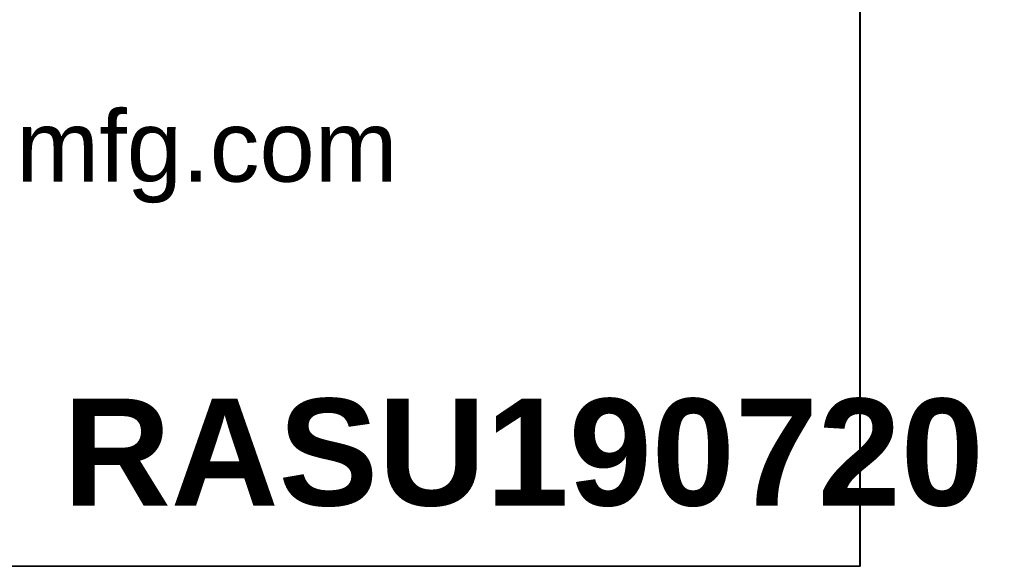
# Model space of a CAD drawing. Header units: inches. Extents: x 0 to 81, y 0 to 59.8.
# Tile 9 of 14: x 74.2 to 81, y 0 to 3.7. Entities that reach past the tile are written whole.
import ezdxf
from ezdxf import colors
from ezdxf.entities.mleader import LeaderData, LeaderLine
from ezdxf.math import Vec2, Vec3

# ---------------------------------------------------------------- set-up
doc = ezdxf.new("R2010")
doc.units = ezdxf.units.IN
doc.header["$MEASUREMENT"] = 0
doc.layers.add('Default', color=7, linetype='Continuous')

# ---------------------------------------------------------------- blocks, each defined once
blk = doc.blocks.new('_DOT')
at = {"color": 0}
blk.add_line((0, 0), (-1, 0), dxfattribs=at)
at = {"color": 0, "const_width": 0.333}
blk.add_lwpolyline([(-0.1665, 0, 1), (0.1665, 0, 1)], format="xyb", close=True, dxfattribs=at)
blk = doc.blocks.new('Block13')
at = {"layer": 'Default', "color": 7, "linetype": 'Continuous'}
for p, q in [((3.5155, 1.6479), (3.5155, 0)), ((3.5155, 0), (0, 0))]:
    blk.add_line(p, q, dxfattribs=at)
at = {"layer": 'Default', "insert": (1.3679, 0.6396), "char_height": 0.1, "width": 1.572281, "attachment_point": 1}
blk.add_mtext('{\\fArial|b0||i0||c0|p34;\\C7;\\H0.1;\\W1.;www.hammondmfg.com}', dxfattribs=at)
blk = doc.blocks.new('Block11')
at = {"layer": 'Default', "color": 7}
blk.add_blockref('Block13', (0, 0), dxfattribs=at)
blk = doc.blocks.new('Block10')
at = {"layer": 'Default', "color": 7}
blk.add_blockref('Block11', (0, 0), dxfattribs=at)
blk = doc.blocks.new('Block2')
at = {"layer": 'Default', "color": 7, "linetype": 'Continuous'}
blk.add_line((-52.744, 0), (-0.012, 0), dxfattribs=at)
at = {"layer": 'Default', "color": 7, "xscale": 15, "yscale": 15, "zscale": 15}
blk.add_blockref('Block10', (-52.744, 0), dxfattribs=at)
at = {"layer": 'Default', "color": 7, "linetype": 'Continuous'}
ml = blk.add_multileader_mtext('Standard', dxfattribs=at)
ml.set_content('{\\pxsm0.9;\\fArial|b1||i0||c0|p34;\\W1.;RASU190720\\P}', color=7)
ml.set_leader_properties()
ml.set_arrow_properties(name='DOT')
ml.build(insert=Vec2(0, 0))
ml.multileader.update_dxf_attribs({"leader_type": 0, "dogleg_length": 0, "arrow_head_size": 2.25})
ctx = ml.context
ctx.base_point, ctx.char_height, ctx.arrow_head_size, ctx.landing_gap_size = Vec3(-16.689, 2.38), 2.25, 2.25, 0.787
ctx.text_align_type = 1
notes = []
notes.append((ctx, [(0, (0, 0, 0), (0, 0), (1, 0), 1, [])]))
ctx.mtext.insert, ctx.mtext.alignment = Vec3(-7.104, 3.527), 2
for ctx, leaders in notes:
    for number, flags, end, landing, length, lines in leaders:
        leader = LeaderData()
        leader.index, (leader.has_last_leader_line, leader.has_dogleg_vector, leader.attachment_direction) = number, flags
        leader.last_leader_point, leader.dogleg_vector, leader.dogleg_length = Vec3(end), Vec3(landing), length
        for number, points, colour, breaks in lines:
            line = LeaderLine()
            line.index, line.vertices, line.color, line.breaks = number, Vec3.list(points), colors.encode_raw_color(colour), breaks
            leader.lines.append(line)
        ctx.leaders.append(leader)
blk = doc.blocks.new('Block222')
at = {"layer": 'Default', "color": 7}
blk.add_blockref('Block2', (106.578, -49.503), dxfattribs=at)

msp = doc.modelspace()

# ---------------------------------------------------------------- linework, layer by layer
at = {"layer": 'Default', "color": 7, "linetype": 'Continuous'}
for p, q in [((80, 0), (80, 59.7829)), ((0, 0), (79.9999, 0))]:
    msp.add_line(p, q, dxfattribs=at)

# ---------------------------------------------------------------- block references
at = {"layer": 'Default', "color": 7, "xscale": 0.325, "yscale": 0.325, "zscale": 0.325}
msp.add_blockref('Block222', (45.3678, 16.0888), dxfattribs=at)

doc.saveas('drawing.dxf')
